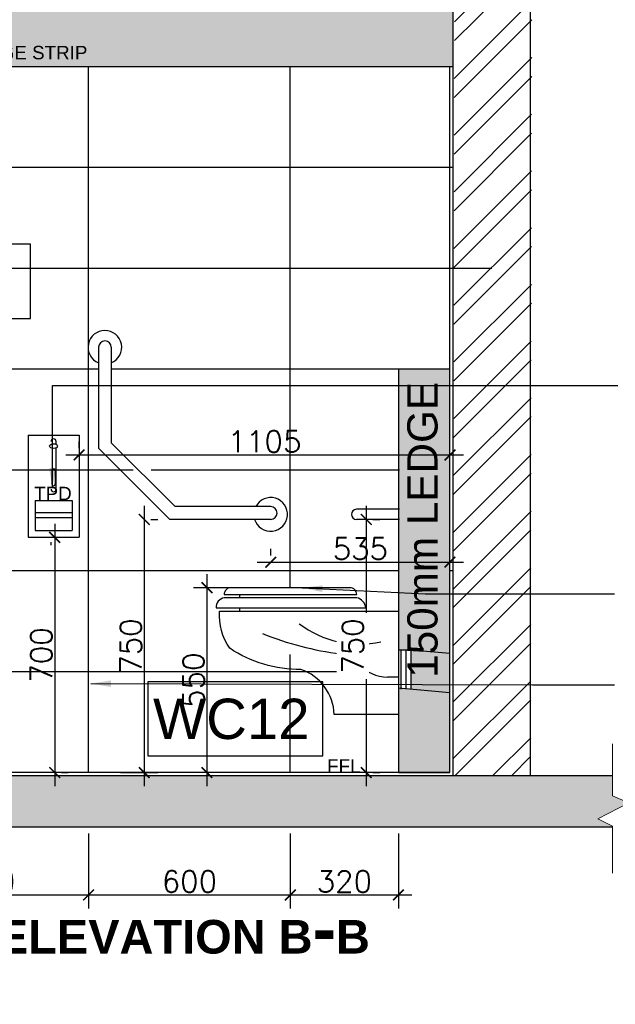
# Model space of a CAD drawing. Header units: millimetres. Extents: x -115474967 to 444143, y -74377 to 241828222.
# Tile 183 of 256: x -97273 to -95501, y 249056 to 251986. Entities that reach past the tile are written whole.
import ezdxf
from ezdxf.enums import TextEntityAlignment as Align

# ---------------------------------------------------------------- set-up
doc = ezdxf.new("R2010")
doc.units = ezdxf.units.MM
doc.header["$MEASUREMENT"] = 0
for name, color, linetype in [('0-ELEV.25', 4, 'Continuous'), ('0-HACH', 9, 'Continuous'), ('00-2 Walls', 4, 'Continuous'), ('00-6 H-Brickwork', 9, 'Continuous'), ('01-1 Notes', 7, 'Continuous'), ('DIMS-20', 9, 'Continuous'), ('Sanitary Fittings', 8, 'Continuous'), ('STRU-CONC', 3, 'Continuous'), ('TEXT-20', 2, 'Continuous'), ('TEXT-50', 2, 'Continuous'), ('TEXT-REFN', 5, 'Continuous'), ('TILES', 8, 'Continuous')]:
    doc.layers.add(name, color=color, linetype=linetype)
doc.layers.add('0-GEN-GENERAL', color=7, linetype='Continuous', lineweight=25)
doc.layers.add('0_cons_01', color=40, linetype='Continuous', lineweight=0, plot=False)
doc.layers.add('New_B  _  FLOORS  _  Slabs.exist_Pen_No__101', color=7, linetype='Continuous', lineweight=13, true_color=0x747474)
doc.styles.add('ARIAL', font='arial.ttf')
doc.styles.add('DIMS', font='simplex.shx')
doc.styles.add('TEXT-20', font='arial.ttf', dxfattribs={"height": 40})
doc.styles.add('TEXT-50', font='arial.ttf', dxfattribs={"height": 100})
doc.dimstyles.new('DIM-20', dxfattribs={"dimscale": 4, "dimtxt": 10, "dimasz": 8, "dimexe": 10, "dimexo": 5, "dimgap": 4, "dimtad": 1, "dimdec": 0, "dimrnd": 5, "dimdsep": 46, "dimtxsty": 'DIMS', "dimblk": 'ARCHTICK', "dimcen": 25, "dimdle": 10, "dimclrd": 9, "dimclre": 9, "dimclrt": 4, "dimadec": 0, "dimazin": 0, "dimtfac": 1, "dimtdec": 0, "dimtmove": 2, "dimatfit": 2, "dimfxl": 1, "dimtolj": 1, "dimtzin": 0, "dimarcsym": 0})

# ---------------------------------------------------------------- blocks, each defined once
blk = doc.blocks.new('B_FIXT REF-50')
blk.add_lwpolyline([(-217, 92), (217, 92), (217, -92), (-217, -92)], close=True)
at = {"style": 'TEXT-50'}
blk.add_attdef('F', text='', height=100, dxfattribs=at).set_placement((0, 0), align=Align.MIDDLE_CENTER)
blk = doc.blocks.new('_ArchTick')
at = {"color": 0, "linetype": 'ByBlock', "const_width": 0.15}
blk.add_lwpolyline([(-0.5, -0.5), (0.5, 0.5)], dxfattribs=at)
blk = doc.blocks.new('*D229')
at = {"layer": 'Defpoints', "color": 0, "transparency": 16777216}
for p in [(-96485, 250295.8), (-96715.9, 249745.8), (-96485, 249745.8)]:
    blk.add_point(p, dxfattribs=at)
at = {"layer": 'DIMS-20', "color": 9, "lineweight": -2, "transparency": 16777216}
for p, q in [((-96715.9, 250335.8), (-96715.9, 249705.8)), ((-96505, 250295.8), (-96755.9, 250295.8)), ((-96505, 249745.8), (-96755.9, 249745.8))]:
    blk.add_line(p, q, dxfattribs=at)
at = {"layer": 'DIMS-20', "color": 9, "lineweight": -2, "transparency": 16777216, "xscale": 32, "yscale": 32, "zscale": 32}
for p, rotation in [((-96715.9, 250295.8), 90), ((-96715.9, 249745.8), 270)]:
    blk.add_blockref('_ArchTick', p, dxfattribs=dict(at, rotation=rotation))
at = {"layer": 'DIMS-20', "color": 4, "transparency": 16777216, "insert": (-96755.9, 250020.8), "char_height": 64, "attachment_point": 5, "rotation": 90, "style": 'DIMS'}
blk.add_mtext('\\A1;550', dxfattribs=at)
blk = doc.blocks.new('*D230')
at = {"layer": 'Defpoints', "color": 0, "transparency": 16777216}
for p in [(-96526.4, 250371.8), (-95993.1, 250371.8), (-95993.1, 250371.8)]:
    blk.add_point(p, dxfattribs=at)
at = {"layer": 'DIMS-20', "color": 9, "lineweight": -2, "transparency": 16777216}
for p, q in [((-96526.4, 250391.8), (-96526.4, 250411.8)), ((-95993.1, 250391.8), (-95993.1, 250411.8)), ((-96566.4, 250371.8), (-95953.1, 250371.8))]:
    blk.add_line(p, q, dxfattribs=at)
at = {"layer": 'DIMS-20', "color": 9, "lineweight": -2, "transparency": 16777216, "xscale": 32, "yscale": 32, "zscale": 32, "rotation": 180}
blk.add_blockref('_ArchTick', (-96526.4, 250371.8), dxfattribs=at)
at = {"layer": 'DIMS-20', "color": 9, "lineweight": -2, "transparency": 16777216, "xscale": 32, "yscale": 32, "zscale": 32}
blk.add_blockref('_ArchTick', (-95993.1, 250371.8), dxfattribs=at)
at = {"layer": 'DIMS-20', "color": 4, "transparency": 16777216, "insert": (-96259.7, 250411.8), "char_height": 64, "attachment_point": 5, "style": 'DIMS'}
blk.add_mtext('\\A1;535', dxfattribs=at)
blk = doc.blocks.new('*D231')
at = {"layer": 'Defpoints', "color": 0, "transparency": 16777216}
for p in [(-97096.2, 250690.8), (-95993.1, 250690.8), (-95993.1, 250690.8)]:
    blk.add_point(p, dxfattribs=at)
at = {"layer": 'DIMS-20', "color": 9, "lineweight": -2, "transparency": 16777216}
for p, q in [((-97096.2, 250710.8), (-97096.2, 250730.8)), ((-95993.1, 250710.8), (-95993.1, 250730.8)), ((-97136.2, 250690.8), (-95953.1, 250690.8))]:
    blk.add_line(p, q, dxfattribs=at)
at = {"layer": 'DIMS-20', "color": 9, "lineweight": -2, "transparency": 16777216, "xscale": 32, "yscale": 32, "zscale": 32, "rotation": 180}
blk.add_blockref('_ArchTick', (-97096.2, 250690.8), dxfattribs=at)
at = {"layer": 'DIMS-20', "color": 9, "lineweight": -2, "transparency": 16777216, "xscale": 32, "yscale": 32, "zscale": 32}
blk.add_blockref('_ArchTick', (-95993.1, 250690.8), dxfattribs=at)
at = {"layer": 'DIMS-20', "color": 4, "transparency": 16777216, "insert": (-96544.6, 250730.8), "char_height": 64, "attachment_point": 5, "style": 'DIMS'}
blk.add_mtext('\\A1;1105', dxfattribs=at)
blk = doc.blocks.new('*D232')
at = {"layer": 'Defpoints', "color": 0, "transparency": 16777216}
for p in [(-97168.8, 250445.8), (-97168.8, 249745.8), (-97168.8, 249745.8)]:
    blk.add_point(p, dxfattribs=at)
at = {"layer": 'DIMS-20', "color": 9, "lineweight": -2, "transparency": 16777216}
for p, q in [((-97168.8, 250485.8), (-97168.8, 249705.8)), ((-97148.8, 250445.8), (-97128.8, 250445.8)), ((-97148.8, 249745.8), (-97128.8, 249745.8))]:
    blk.add_line(p, q, dxfattribs=at)
at = {"layer": 'DIMS-20', "color": 9, "lineweight": -2, "transparency": 16777216, "xscale": 32, "yscale": 32, "zscale": 32}
for p, rotation in [((-97168.8, 250445.8), 90), ((-97168.8, 249745.8), 270)]:
    blk.add_blockref('_ArchTick', p, dxfattribs=dict(at, rotation=rotation))
at = {"layer": 'DIMS-20', "color": 4, "transparency": 16777216, "insert": (-97208.8, 250095.8), "char_height": 64, "attachment_point": 5, "rotation": 90, "style": 'DIMS'}
blk.add_mtext('\\A1;700', dxfattribs=at)
blk = doc.blocks.new('*D235')
at = {"layer": 'Defpoints', "color": 0, "transparency": 16777216}
for p in [(-97668.1, 249584.6), (-97068.1, 249584.6), (-97068.1, 249381.8)]:
    blk.add_point(p, dxfattribs=at)
at = {"layer": 'DIMS-20', "color": 9, "lineweight": -2, "transparency": 16777216}
for p, q in [((-97668.1, 249564.6), (-97668.1, 249341.8)), ((-97068.1, 249564.6), (-97068.1, 249341.8)), ((-97708.1, 249381.8), (-97028.1, 249381.8))]:
    blk.add_line(p, q, dxfattribs=at)
at = {"layer": 'DIMS-20', "color": 9, "lineweight": -2, "transparency": 16777216, "xscale": 32, "yscale": 32, "zscale": 32, "rotation": 180}
blk.add_blockref('_ArchTick', (-97668.1, 249381.8), dxfattribs=at)
at = {"layer": 'DIMS-20', "color": 9, "lineweight": -2, "transparency": 16777216, "xscale": 32, "yscale": 32, "zscale": 32}
blk.add_blockref('_ArchTick', (-97068.1, 249381.8), dxfattribs=at)
at = {"layer": 'DIMS-20', "color": 4, "transparency": 16777216, "insert": (-97368.1, 249421.8), "char_height": 64, "attachment_point": 5, "style": 'DIMS'}
blk.add_mtext('\\A1;600', dxfattribs=at)
blk = doc.blocks.new('*D236')
at = {"layer": 'Defpoints', "color": 0, "transparency": 16777216}
for p in [(-97068.1, 249584.6), (-96468.1, 249584.6), (-96468.1, 249381.8)]:
    blk.add_point(p, dxfattribs=at)
at = {"layer": 'DIMS-20', "color": 9, "lineweight": -2, "transparency": 16777216}
for p, q in [((-97068.1, 249564.6), (-97068.1, 249341.8)), ((-96468.1, 249564.6), (-96468.1, 249341.8)), ((-97108.1, 249381.8), (-96428.1, 249381.8))]:
    blk.add_line(p, q, dxfattribs=at)
at = {"layer": 'DIMS-20', "color": 9, "lineweight": -2, "transparency": 16777216, "xscale": 32, "yscale": 32, "zscale": 32, "rotation": 180}
blk.add_blockref('_ArchTick', (-97068.1, 249381.8), dxfattribs=at)
at = {"layer": 'DIMS-20', "color": 9, "lineweight": -2, "transparency": 16777216, "xscale": 32, "yscale": 32, "zscale": 32}
blk.add_blockref('_ArchTick', (-96468.1, 249381.8), dxfattribs=at)
at = {"layer": 'DIMS-20', "color": 4, "transparency": 16777216, "insert": (-96768.1, 249421.8), "char_height": 64, "attachment_point": 5, "style": 'DIMS'}
blk.add_mtext('\\A1;600', dxfattribs=at)
blk = doc.blocks.new('*D237')
at = {"layer": 'Defpoints', "color": 0, "transparency": 16777216}
for p in [(-96468.1, 249584.6), (-96146.4, 249584.6), (-96146.4, 249381.8)]:
    blk.add_point(p, dxfattribs=at)
at = {"layer": 'DIMS-20', "color": 9, "lineweight": -2, "transparency": 16777216}
for p, q in [((-96468.1, 249564.6), (-96468.1, 249341.8)), ((-96146.4, 249564.6), (-96146.4, 249341.8)), ((-96508.1, 249381.8), (-96106.4, 249381.8))]:
    blk.add_line(p, q, dxfattribs=at)
at = {"layer": 'DIMS-20', "color": 9, "lineweight": -2, "transparency": 16777216, "xscale": 32, "yscale": 32, "zscale": 32, "rotation": 180}
blk.add_blockref('_ArchTick', (-96468.1, 249381.8), dxfattribs=at)
at = {"layer": 'DIMS-20', "color": 9, "lineweight": -2, "transparency": 16777216, "xscale": 32, "yscale": 32, "zscale": 32}
blk.add_blockref('_ArchTick', (-96146.4, 249381.8), dxfattribs=at)
at = {"layer": 'DIMS-20', "color": 4, "transparency": 16777216, "insert": (-96307.2, 249421.8), "char_height": 64, "attachment_point": 5, "style": 'DIMS'}
blk.add_mtext('\\A1;320', dxfattribs=at)
blk = doc.blocks.new('*D384')
at = {"layer": 'Defpoints', "color": 0, "transparency": 16777216}
for p in [(-96902.6, 250499.1), (-96993.3, 249745.8), (-96902.6, 249745.8)]:
    blk.add_point(p, dxfattribs=at)
at = {"layer": 'DIMS-20', "color": 9, "lineweight": -2, "transparency": 16777216}
for p, q in [((-96902.6, 250539.1), (-96902.6, 249705.8)), ((-96882.6, 250499.1), (-96862.6, 250499.1)), ((-96973.3, 249745.8), (-96862.6, 249745.8))]:
    blk.add_line(p, q, dxfattribs=at)
at = {"layer": 'DIMS-20', "color": 9, "lineweight": -2, "transparency": 16777216, "xscale": 32, "yscale": 32, "zscale": 32}
for p, rotation in [((-96902.6, 250499.1), 90), ((-96902.6, 249745.8), 270)]:
    blk.add_blockref('_ArchTick', p, dxfattribs=dict(at, rotation=rotation))
at = {"layer": 'DIMS-20', "color": 4, "transparency": 16777216, "insert": (-96942.6, 250122.4), "char_height": 64, "attachment_point": 5, "rotation": 90, "style": 'DIMS'}
blk.add_mtext('\\A1;750', dxfattribs=at)
blk = doc.blocks.new('*D385')
at = {"layer": 'Defpoints', "color": 0, "transparency": 16777216}
for p in [(-96242.1, 250499.1), (-96242.1, 249745.8), (-96242.1, 249745.8)]:
    blk.add_point(p, dxfattribs=at)
at = {"layer": 'DIMS-20', "color": 9, "lineweight": -2, "transparency": 16777216}
for p, q in [((-96242.1, 250539.1), (-96242.1, 249705.8)), ((-96222.1, 250499.1), (-96202.1, 250499.1)), ((-96222.1, 249745.8), (-96202.1, 249745.8))]:
    blk.add_line(p, q, dxfattribs=at)
at = {"layer": 'DIMS-20', "color": 9, "lineweight": -2, "transparency": 16777216, "xscale": 32, "yscale": 32, "zscale": 32}
for p, rotation in [((-96242.1, 250499.1), 90), ((-96242.1, 249745.8), 270)]:
    blk.add_blockref('_ArchTick', p, dxfattribs=dict(at, rotation=rotation))
at = {"layer": 'DIMS-20', "color": 4, "transparency": 16777216, "insert": (-96282.1, 250122.4), "char_height": 64, "attachment_point": 5, "rotation": 90, "style": 'DIMS', "bg_fill": 3, "box_fill_scale": 1.25, "bg_fill_color": 256, "bg_fill_true_color": 13158600, "bg_fill_transparency": 0}
blk.add_mtext('\\A1;750', dxfattribs=at)

msp = doc.modelspace()

# ---------------------------------------------------------------- hatches: boundary and pattern name
at = {"layer": '0-HACH'}
h = msp.add_hatch(dxfattribs=at)
h.set_pattern_fill('AR-CONC', color=8, scale=0.8, style=0)
h.set_pattern_definition([(50, (-388143.73, 216931.84), (145.747735, -12.75127), [15.24, -167.64]), (355, (-388143.73, 216931.84), (-28.19474, 152.84548), [12.192, -134.11247]), (100.451445, (-388131.59, 216930.78), (117.553, 140.0942), [12.95201, -142.472196]), (46.1842, (-388143.73, 216972.48), (216.86323, -33.63386), [22.86, -251.46]), (96.63556, (-388125.66, 216969.68), (189.9233, 197.9409), [19.42802, -213.70849]), (351.18415, (-388143.73, 216972.48), (189.9233, 197.9409), [18.28797, -201.16779]), (21, (-388123.41, 216962.32), (121.291513, -81.81216), [15.24, -167.64]), (326, (-388123.41, 216962.32), (49.44162, 147.35037), [12.192, -134.112]), (71.451445, (-388113.3, 216955.5), (170.733135, 65.538215), [12.95201, -142.47195]), (37.5, (-388143.733, 216931.844), (2.470883, 67.644031), [0, -132.4864, 0, -136.144, 0, -134.62]), (7.5, (-388143.73, 216931.844), (53.45573, 80.14446), [0, -77.6224, 0, -129.4384, 0, -51.308]), (327.5, (-388189.046, 216931.844), (108.472476, -4.582995), [0, -50.8, 0, -158.496, 0, -210.312]), (317.5, (-388209.37, 216931.84), (118.503345, 20.341193), [0, -66.04, 0, -105.2576, 0, -149.352])])
h.paths.add_polyline_path([(-95509.09793, 249584.58627), (-95509.09747, 249586.54035), (-95553.26026, 249608.01807), (-95461.41784, 249655.7836), (-95509.07513, 249676.60429), (-95509.07853, 249735.77192), (-99255.0074, 249735.77192), (-99255.00408, 249677.96623), (-99207.3468, 249657.14554), (-99299.18921, 249609.38001), (-99248.20799, 249584.58627)])
at = {"layer": '00-6 H-Brickwork'}
h = msp.add_hatch(dxfattribs=at)
h.set_pattern_fill('ANSI32', color=256, scale=12.5, angle=360, style=0)
h.set_pattern_definition([(45, (-388143.73, 216931.84), (-84.1899, 84.1899), []), (45, (-388087.61, 216931.84), (-84.1899, 84.1899), [])])
h.paths.add_polyline_path([(-98773.09124, 252495.73934), (-98788.24819, 252495.75402), (-98809.72591, 252451.59123), (-98857.49144, 252543.43365), (-98878.31213, 252495.77637), (-98888.09124, 252495.77192), (-98888.09124, 251930.77192), (-98773.09124, 251930.77192)])
h.paths.add_polyline_path([(-95753.09124, 252495.73934), (-95815.76859, 252495.75402), (-95837.24631, 252451.59123), (-95885.01184, 252543.43365), (-95905.83253, 252495.77637), (-95983.09124, 252495.77192), (-95991.21346, 252439.02204), (-95761.21346, 252439.02204)])
h.paths.add_polyline_path([(-95749.0163, 252439.02204), (-95979.0163, 252439.02204), (-95983.09124, 250205.77192), (-95983.09124, 249735.77192), (-95753.09124, 249735.77192)])
at = {"layer": 'New_B  _  FLOORS  _  Slabs.exist_Pen_No__101', "linetype": 'Continuous', "lineweight": 0, "true_color": 0xb2c7b3, "transparency": 33554559}
h = msp.add_hatch(color=9, dxfattribs=at)
h.dxf.hatch_style = 1
h.paths.add_polyline_path([(-95983.09124, 252346.87986), (-98753.09124, 252346.87986), (-98753.09124, 251845.77192), (-95983.09124, 251845.77192)])
at = {"layer": 'New_B  _  FLOORS  _  Slabs.exist_Pen_No__101', "linetype": 'Continuous', "lineweight": 0, "true_color": 0xf0ed2d, "transparency": 33554559}
h = msp.add_hatch(color=2, dxfattribs=at)
h.dxf.hatch_style = 1
h.paths.add_polyline_path([(-95993.09124, 250945.77192), (-96146.40592, 250945.77192), (-96146.40592, 250111.38437), (-96108.69466, 250111.38437), (-95993.09124, 250100.99055)])
h.paths.add_polyline_path([(-95993.09124, 250100.99055), (-96108.69466, 250111.38437), (-96108.69466, 249994.15948), (-95993.09124, 249983.76567)])
h.paths.add_polyline_path([(-95993.09124, 249983.76567), (-96108.69466, 249994.15948), (-96146.40592, 249997.55007), (-96146.40592, 249745.77192), (-95993.09124, 249745.77192)])

# ---------------------------------------------------------------- linework, layer by layer
at = {"layer": '0-ELEV.25'}
for q in [(-95993.09124, 251845.77192), (-98763.09124, 249745.77192)]:
    msp.add_line((-95993.09124, 249745.77192), q, dxfattribs=at)
at = {"layer": '0-GEN-GENERAL', "lineweight": 0}
msp.add_lwpolyline([(-95509.13023, 249446.74697), (-95509.09747, 249586.54035), (-95553.26026, 249608.01807), (-95461.41784, 249655.7836), (-95509.07513, 249676.60429), (-95509.08401, 249831.12172)], dxfattribs=at)
at = {"layer": '00-2 Walls'}
for p, q in [((-95983.09124, 249735.77192), (-95983.09124, 252495.73934)), ((-95753.09124, 249735.77192), (-95753.09124, 252495.73934))]:
    msp.add_line(p, q, dxfattribs=at)
at = {"layer": '0_cons_01'}
msp.add_lwpolyline([(-97068.09124, 251245.77192), (-96468.09124, 251245.77192), (-96468.09124, 251545.77192), (-97068.09124, 251545.77192)], close=True, dxfattribs=at)
at = {"layer": 'Sanitary Fittings', "color": 4}
for p, q in [((-97038.53796, 251011.21096), (-97038.53796, 250711.21096)), ((-97000.53796, 251011.21096), (-97000.53796, 250726.95107)), ((-97248.1951, 250749.77192), (-97248.1951, 250445.77192)), ((-97248.1951, 250749.77192), (-97096.1951, 250749.77192)), ((-97096.1951, 250749.77192), (-97096.1951, 250445.77192)), ((-97000.53796, 250726.95107), (-96810.66581, 250537.07892)), ((-97038.53796, 250711.21096), (-96826.40592, 250499.07892)), ((-97227.1951, 250555.77192), (-97227.1951, 250465.77192)), ((-97227.1951, 250555.77192), (-97117.1951, 250555.77192)), ((-97117.1951, 250555.77192), (-97117.1951, 250465.77192)), ((-96526.40592, 250537.07892), (-96810.66581, 250537.07892)), ((-97117.1951, 250518.27192), (-97227.1951, 250518.27192)), ((-96143.09124, 250529.07892), (-96270.98637, 250529.07892)), ((-97117.1951, 250503.27192), (-97227.1951, 250503.27192)), ((-96526.40592, 250499.07892), (-96826.40592, 250499.07892)), ((-96143.09124, 250499.07892), (-96270.98637, 250499.07892)), ((-97227.1951, 250465.77192), (-97117.1951, 250465.77192)), ((-97248.1951, 250445.77192), (-97096.1951, 250445.77192)), ((-96146.40592, 250111.38437), (-96108.69466, 250111.38437)), ((-96138.69466, 249994.15948), (-96138.69466, 250111.38437)), ((-96123.69466, 249994.15948), (-96123.69466, 250111.38437)), ((-96108.69466, 250111.38437), (-95993.09124, 250100.99055)), ((-96108.69466, 249994.15948), (-96108.69466, 250111.38437)), ((-96146.40592, 250029.82901), (-96178.45134, 250029.82901)), ((-96146.40592, 249997.55007), (-95993.09124, 249983.76567))]:
    msp.add_line(p, q, dxfattribs=at)
at = {"layer": 'Sanitary Fittings', "color": 8}
for p, q in [((-97164.69462, 250722.83462), (-97164.69462, 250731.09511)), ((-97164.69462, 250588.7946), (-97164.69462, 250712.00431)), ((-97177.1951, 250643.88918), (-97177.1951, 250604.27461)), ((-97167.1951, 250643.88918), (-97167.1951, 250604.27461)), ((-97179.69558, 250422.83462), (-97179.69558, 250431.09511))]:
    msp.add_line(p, q, dxfattribs=at)
at = {"layer": 'Sanitary Fittings', "color": 4}
msp.add_lwpolyline([(-96146.40592, 249745.77192), (-95993.09124, 249745.77192), (-95993.09124, 250945.77192), (-96146.40592, 250945.77192)], close=True, dxfattribs=at)
for points in [[(-96270.39292, 250275.77192, 0.4142135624), (-96290.39292, 250295.77192), (-96644.73828, 250295.77192, 0.4142135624), (-96664.73828, 250275.77192), (-96270.39292, 250275.77192)], [(-96243.42388, 250235.77192, 0.3351292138), (-96270.39292, 250265.77192), (-96664.73828, 250265.77192, 0.3892426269), (-96688.35087, 250235.77192), (-96243.42388, 250235.77192)], [(-96678.27888, 250225.77192), (-96146.40592, 250225.77192), (-96146.40592, 249918.5343), (-96337.41338, 249918.5343, 0.3084342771), (-96436.53913, 250052.77192, -0.1524659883), (-96648.38864, 250115.5699, -0.1690049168), (-96678.27888, 250225.77192)]]:
    msp.add_lwpolyline(points, format="xyb", dxfattribs=at)
for centre, radius, start, end in [((-97019.53796, 251011.21096), 50, 292.33368266, 247.66631734), ((-97019.53796, 251011.21096), 19, 0, 180), ((-96526.40592, 250514.07892), 50, 197.45760312, 152.6128925), ((-96526.40592, 250518.07892), 19, 270, 90), ((-96270.98637, 250514.07892), 15, 90, 270), ((-96261.4703, 250425.01291), 297.13563, 232.77446086, 282.14432813), ((-96205.14734, 251012.32601), 920.179, 247.93998918, 262.94476707), ((-96328.45277, 250016.02485), 83.7235, 40.01724466, 82.94476707), ((-96178.45134, 250141.96795), 112.13893, 220.01724466, 270)]:
    msp.add_arc(centre, radius, start, end, dxfattribs=at)
at = {"layer": 'Sanitary Fittings', "color": 8}
for centre, radius, start, end in [((-97172.1951, 250731.09511), 7.50048, 0, 180), ((-97172.1951, 250644.00658), 5.00138, 358.65500415, 181.34499585), ((-97172.1951, 250604.392), 5.00138, 178.65500415, 1.34499585), ((-97172.1951, 250588.7946), 7.50048, 180, 0)]:
    msp.add_arc(centre, radius, start, end, dxfattribs=at)
at = {"layer": 'Sanitary Fittings', "color": 4}
msp.add_ellipse((-97172.1951, 250717.41947), major_axis=(-11.9425, 0), ratio=0.582691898, dxfattribs=at)
at = {"layer": 'STRU-CONC', "color": 3}
for p, q in [((-95509.07853, 249735.77192), (-99255.0074, 249735.77192)), ((-99255.0272, 249584.58627), (-95509.09793, 249584.58627))]:
    msp.add_line(p, q, dxfattribs=at)
at = {"layer": 'TILES'}
for p, q in [((-95983.09124, 251845.77192), (-98763.09124, 251845.77192)), ((-97068.09124, 250944.93287), (-97068.09124, 251845.77192)), ((-96468.09124, 250945.77192), (-96468.09124, 251845.77192)), ((-95983.09124, 251545.77192), (-98302.85442, 251545.77192)), ((-95868.09124, 251245.77192), (-97724.73017, 251245.77192)), ((-97038.53796, 250945.77192), (-97343.73017, 250945.77192)), ((-97068.09124, 249745.77192), (-97068.09124, 250945.77192)), ((-95993.09124, 250945.77192), (-97000.53796, 250945.77192)), ((-96468.09124, 250574.7719), (-96468.09124, 250945.77192)), ((-96935.40594, 250645.77192), (-98763.09124, 250645.77192)), ((-96221.79792, 250645.77192), (-96881.66583, 250645.77192)), ((-96143.09124, 250645.77192), (-96881.66583, 250645.77192)), ((-96785.40594, 250645.77192), (-96881.66583, 250645.77192)), ((-96468.09124, 250295.77192), (-96468.09124, 250574.7719)), ((-96146.40592, 250345.77192), (-98763.09124, 250345.77192)), ((-95983.09124, 250345.77192), (-95993.09124, 250345.77192)), ((-96618.09124, 250265.77192), (-96618.09124, 250275.77192)), ((-96618.09124, 250225.77192), (-96618.09124, 250235.77192)), ((-96468.09124, 249745.77192), (-96468.09124, 250097.28364)), ((-96259.86492, 250045.77192), (-98763.09124, 250045.77192))]:
    msp.add_line(p, q, dxfattribs=at)

# ---------------------------------------------------------------- block references
at = {"layer": 'TEXT-REFN'}
ref = msp.add_blockref('B_FIXT REF-50', (-97501.71905, 251207.3738), dxfattribs=dict(at, xscale=-1.200000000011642, yscale=1.199999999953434, zscale=1.2))
ref.add_attrib('F', 'TD01', dxfattribs={"layer": '0', "height": 120, "style": 'TEXT-50'}).set_placement((-97513.99736, 251207.3738), align=Align.MIDDLE_CENTER)
ref = msp.add_blockref('B_FIXT REF-50', (-96631.27377, 249905.68099), dxfattribs=dict(at, xscale=-1.200000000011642, yscale=1.199999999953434, zscale=1.2))
ref.add_attrib('F', 'WC12', dxfattribs={"layer": '0', "height": 120, "style": 'TEXT-50'}).set_placement((-96643.55208, 249905.68099), align=Align.MIDDLE_CENTER)

# ---------------------------------------------------------------- texts
at = {"layer": '01-1 Notes', "insert": (-96120.0237, 250908.03012), "char_height": 90, "width": 2750.3339594, "attachment_point": 3, "rotation": 90, "style": 'ARIAL'}
msp.add_mtext('150mm LEDGE', dxfattribs=at)
at = {"layer": 'TEXT-20', "color": 7, "linetype": 'Continuous', "char_height": 40, "attachment_point": 1, "style": 'TEXT-20'}
for s, insert, width in [('\\P\\PSQUARE ALUMINIUM EDGE STRIP ', (-97990.53983, 252041.33853), 922.4485857), ('{\\fArial|b1|i0|c238|p34;\\H2.5x;\\C3;SECTIONAL ELEVATION \\fArial|b1|i0|c0|p34;B\\H1.5x;-\\H0.6667x;B\\H1.5x;\\P\\fArial|b0|i0|c0|p34;\\H0.3333x;\\C7;SCALE 1 :  50\\H1.8x; }', (-98186.73731, 249357.26767), 4165.3999661)]:
    msp.add_mtext(s, dxfattribs=dict(at, insert=insert, width=width))
at = {"layer": 'TEXT-50', "color": 7, "linetype": 'Continuous', "char_height": 40, "width": 974.9219681, "attachment_point": 9, "style": 'TEXT-50'}
for s, insert in [('TPD', (-97118.22625, 250556.23407, 58.43966)), ('{\\fArial|b0|i0|c0|p34;FFL}', (-96259.24152, 249745.38015, -213.96629))]:
    msp.add_mtext(s, dxfattribs=dict(at, insert=insert))

# ---------------------------------------------------------------- dimensions: what is measured, and where the dimension line sits
at = {"layer": 'DIMS-20'}
for base, p1, p2, picture, middle in [((-95993.09124, 250690.7719), (-97096.1951, 250690.7719), (-95993.09124, 250690.7719), '*D231', (-96544.64317, 250730.7719)), ((-95993.09124, 250371.759), (-96526.40592, 250371.759), (-95993.09124, 250371.759), '*D230', (-96259.74858, 250411.759)), ((-97068.09124, 249381.76882), (-97668.09124, 249584.58627), (-97068.09124, 249584.58627), '*D235', (-97368.09124, 249421.76882)), ((-96468.09124, 249381.76882), (-97068.09124, 249584.58627), (-96468.09124, 249584.58627), '*D236', (-96768.09124, 249421.76882)), ((-96146.40592, 249381.76882), (-96468.09124, 249584.58627), (-96146.40592, 249584.58627), '*D237', (-96307.24858, 249421.76882))]:
    dim = msp.add_linear_dim(base=base, p1=p1, p2=p2, dimstyle='DIM-20', override={"dimtxt": 16, "dimgap": 2}, dxfattribs=at)
    dim.commit()
    dim.dimension.update_dxf_attribs({"geometry": picture, "text_midpoint": middle})
dim = msp.add_linear_dim(base=(-96902.56974, 249745.77192), p1=(-96902.56974, 250499.07892), p2=(-96993.31957, 249745.77192), angle=90, text='750', dimstyle='DIM-20', override={"dimtxt": 16, "dimgap": 2}, dxfattribs=at)
dim.commit()
dim.dimension.update_dxf_attribs({"geometry": '*D384', "text_midpoint": (-96942.56974, 250122.42542)})
for base, p1, p2, picture, middle in [((-97168.8339, 249745.77192), (-97168.8339, 250445.77192), (-97168.8339, 249745.77192), '*D232', (-97208.8339, 250095.77192)), ((-96715.91496, 249745.77192), (-96485.02093, 250295.77192), (-96485.02093, 249745.77192), '*D229', (-96755.91496, 250020.77192))]:
    dim = msp.add_linear_dim(base=base, p1=p1, p2=p2, angle=90, dimstyle='DIM-20', override={"dimtxt": 16, "dimgap": 2}, dxfattribs=at)
    dim.commit()
    dim.dimension.update_dxf_attribs({"geometry": picture, "text_midpoint": middle})

# ---------------------------------------------------------------- leaders
at = {"layer": 'TEXT-20', "color": 7, "ltscale": 0.5}
for points in [[(-97175.67461, 250591.70394), (-97175.67461, 250897.63459), (-95493.20552, 250897.63459)], [(-96432.5656, 250295.77192), (-96067.26539, 250277.77471), (-95503.09124, 250277.77471)], [(-97061.1907, 250010.36668), (-95747.67466, 250007.20929), (-95503.09124, 250007.20929)]]:
    msp.add_leader(points, dimstyle='DIM-20', override={"dimasz": 15, "dimtad": 0}, dxfattribs=at)

# ---------------------------------------------------------------- next in the draw order: dimensions: what is measured, and where the dimension line sits
at = {"layer": 'DIMS-20'}
dim = msp.add_linear_dim(base=(-96242.05736, 249745.77192), p1=(-96242.05736, 250499.07892), p2=(-96242.05736, 249745.77192), angle=90, text='750', dimstyle='DIM-20', override={"dimtxt": 16, "dimgap": 2, "dimtfill": 1}, dxfattribs=at)
dim.commit()
dim.dimension.update_dxf_attribs({"geometry": '*D385', "text_midpoint": (-96282.05736, 250122.42542)})

doc.saveas('drawing.dxf')
